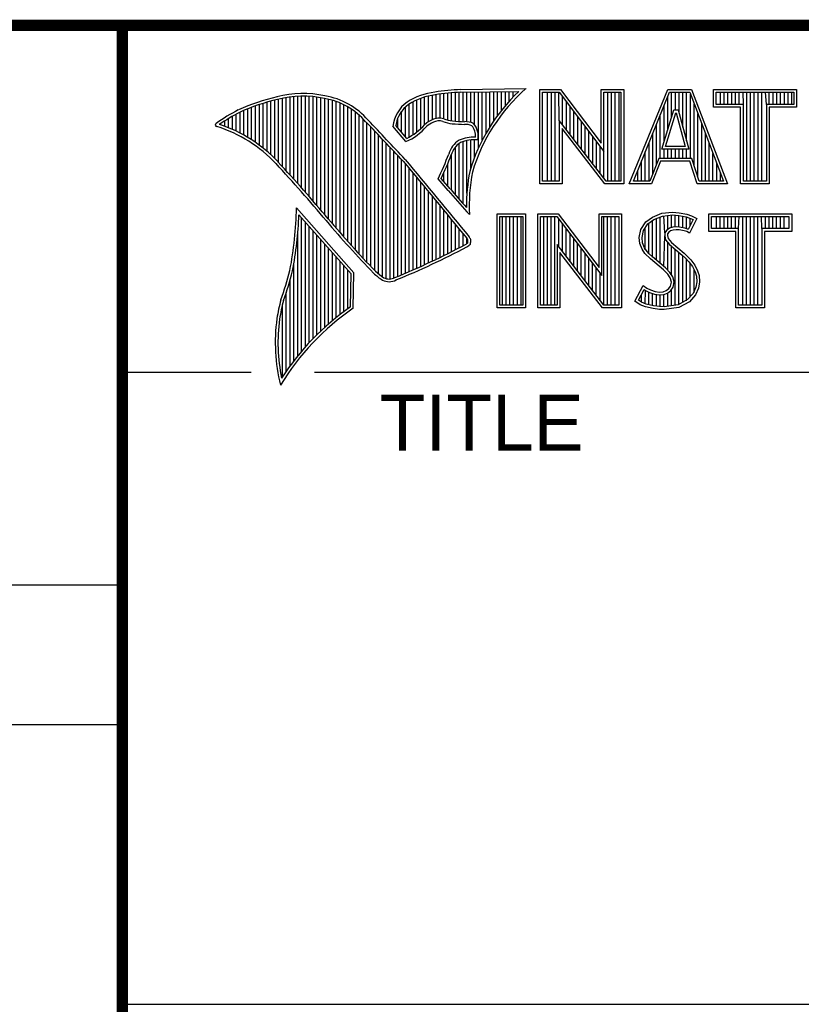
# Model space of a CAD drawing. Header units: inches. Extents: x -137 to 34, y 0 to 22.
# Tile 28 of 37: x 28.2 to 29.59, y 1.25 to 3.01. Entities that reach past the tile are written whole.
import ezdxf

# ---------------------------------------------------------------- set-up
doc = ezdxf.new("R2010")
doc.units = ezdxf.units.IN
doc.header["$LTSCALE"] = 1.87
doc.header["$MEASUREMENT"] = 0
doc.layers.get('0').update_dxf_attribs({"linetype": 'CONTINUOUS'})
doc.styles.get("Standard").update_dxf_attribs({"font": 'txt', "width": 0.8})

msp = doc.modelspace()

# ---------------------------------------------------------------- linework, layer by layer
at = {"color": 2, "linetype": 'CONTINUOUS'}
for p, q in [((28.3793, 3.0003), (33.5093, 3.0003)), ((28.3793, 3.0003), (28.3793, 1.2503)), ((28.9844, 2.885), (29.1009, 2.8868)), ((28.6659, 2.7474), (28.6659, 2.8695)), ((28.6727, 2.7398), (28.6727, 2.8708)), ((28.6796, 2.7323), (28.6796, 2.8719)), ((28.6865, 2.7247), (28.6865, 2.8727)), ((28.6933, 2.717), (28.6933, 2.8732)), ((28.7002, 2.7092), (28.7002, 2.8734)), ((28.707, 2.7014), (28.707, 2.8733)), ((28.7139, 2.6936), (28.7139, 2.873)), ((28.7208, 2.6856), (28.7208, 2.8724)), ((28.7276, 2.6776), (28.7276, 2.8716)), ((28.7345, 2.6696), (28.7345, 2.8704)), ((28.7414, 2.6615), (28.7414, 2.869)), ((28.913, 2.8153), (28.913, 2.8696)), ((28.9198, 2.8223), (28.9198, 2.8719)), ((28.9267, 2.8275), (28.9267, 2.8737)), ((28.9336, 2.8311), (28.9336, 2.875)), ((28.9404, 2.8335), (28.9404, 2.8759)), ((28.9473, 2.834), (28.9473, 2.8769)), ((28.9542, 2.8327), (28.9542, 2.8778)), ((28.961, 2.8306), (28.961, 2.8785)), ((28.9679, 2.8292), (28.9679, 2.8791)), ((28.9747, 2.8285), (28.9747, 2.8796)), ((28.9816, 2.828), (28.9816, 2.88)), ((28.9845, 2.8802), (29.0882, 2.8817)), ((28.9885, 2.8278), (28.9885, 2.8802)), ((28.9953, 2.8276), (28.9953, 2.8803)), ((29.0022, 2.8263), (29.0022, 2.8804)), ((29.0091, 2.822), (29.0091, 2.8805)), ((29.0159, 2.7805), (29.0159, 2.8806)), ((29.0228, 2.7947), (29.0228, 2.8807)), ((29.0297, 2.8073), (29.0297, 2.8808)), ((29.0365, 2.8188), (29.0365, 2.881)), ((29.0434, 2.8293), (29.0434, 2.8811)), ((29.0502, 2.8389), (29.0502, 2.8812)), ((29.0571, 2.8479), (29.0571, 2.8813)), ((29.064, 2.8562), (29.064, 2.8814)), ((29.0708, 2.8641), (29.0708, 2.8815)), ((29.0777, 2.8714), (29.0777, 2.8816)), ((29.1256, 2.8852), (29.1624, 2.8852)), ((29.1256, 2.7166), (29.1256, 2.8852)), ((29.1305, 2.8804), (29.16, 2.8804)), ((29.1305, 2.7215), (29.1305, 2.8804)), ((29.1395, 2.7215), (29.1395, 2.8804)), ((29.1462, 2.7215), (29.1462, 2.8804)), ((29.1529, 2.7215), (29.1529, 2.8804)), ((29.1604, 2.8299), (29.1596, 2.8804)), ((29.16, 2.8804), (29.2402, 2.7746)), ((29.1624, 2.8852), (29.2354, 2.7891)), ((29.1663, 2.8222), (29.1663, 2.872)), ((29.2354, 2.8852), (29.2754, 2.8852)), ((29.2354, 2.7891), (29.2354, 2.8852)), ((29.2402, 2.8804), (29.2705, 2.8804)), ((29.2402, 2.7746), (29.2402, 2.8804)), ((29.2469, 2.7215), (29.2469, 2.8804)), ((29.2536, 2.7215), (29.2536, 2.8804)), ((29.2603, 2.7215), (29.2603, 2.8804)), ((29.267, 2.7215), (29.267, 2.8804)), ((29.2705, 2.8804), (29.2705, 2.7215)), ((29.2754, 2.8852), (29.2754, 2.7166)), ((29.2853, 2.7167), (29.3541, 2.8851)), ((29.2926, 2.7216), (29.3574, 2.8802)), ((29.3541, 2.8851), (29.3967, 2.8851)), ((29.3543, 2.8139), (29.3543, 2.8725)), ((29.3574, 2.8802), (29.3933, 2.8802)), ((29.361, 2.8356), (29.361, 2.8802)), ((29.3677, 2.8486), (29.3677, 2.8802)), ((29.3744, 2.8428), (29.3744, 2.8802)), ((29.3811, 2.8181), (29.3811, 2.8802)), ((29.3878, 2.7935), (29.3878, 2.8802)), ((29.3933, 2.8802), (29.4535, 2.7216)), ((29.3945, 2.7618), (29.3945, 2.877)), ((29.3967, 2.8851), (29.4606, 2.7167)), ((29.4357, 2.8851), (29.584, 2.8851)), ((29.4357, 2.8537), (29.4357, 2.8851)), ((29.4406, 2.8802), (29.5791, 2.8802)), ((29.4406, 2.8586), (29.4406, 2.8802)), ((29.4482, 2.8586), (29.4482, 2.8802)), ((29.4549, 2.8586), (29.4549, 2.8802)), ((29.4616, 2.8586), (29.4616, 2.8802)), ((29.4684, 2.8586), (29.4684, 2.8802)), ((29.4751, 2.8586), (29.4751, 2.8802)), ((29.4818, 2.8586), (29.4818, 2.8802)), ((29.4892, 2.8586), (29.4885, 2.8802)), ((29.4952, 2.7216), (29.4952, 2.8802)), ((29.5019, 2.7216), (29.5019, 2.8802)), ((29.5086, 2.7216), (29.5086, 2.8802)), ((29.5153, 2.7216), (29.5153, 2.8802)), ((29.522, 2.7216), (29.522, 2.8802)), ((29.5305, 2.8586), (29.5288, 2.8802)), ((29.5355, 2.8586), (29.5355, 2.8802)), ((29.5422, 2.8586), (29.5422, 2.8802)), ((29.5489, 2.8586), (29.5489, 2.8802)), ((29.5556, 2.8586), (29.5556, 2.8802)), ((29.5623, 2.8586), (29.5623, 2.8802)), ((29.569, 2.8586), (29.569, 2.8802)), ((29.5757, 2.8586), (29.5757, 2.8802)), ((29.5791, 2.8802), (29.5791, 2.8586)), ((29.584, 2.8851), (29.584, 2.8537)), ((28.6109, 2.7952), (28.6109, 2.8535)), ((28.6178, 2.7906), (28.6178, 2.856)), ((28.6247, 2.7856), (28.6247, 2.8584)), ((28.6315, 2.7803), (28.6315, 2.8606)), ((28.6384, 2.7747), (28.6384, 2.8626)), ((28.6453, 2.7685), (28.6453, 2.8645)), ((28.6521, 2.762), (28.6521, 2.8662)), ((28.659, 2.7548), (28.659, 2.8679)), ((28.7482, 2.6533), (28.7482, 2.8677)), ((28.7551, 2.6452), (28.7551, 2.8659)), ((28.762, 2.6372), (28.762, 2.8638)), ((28.7688, 2.6293), (28.7688, 2.8611)), ((28.7757, 2.6214), (28.7757, 2.858)), ((28.7826, 2.6137), (28.7826, 2.8543)), ((28.8855, 2.8005), (28.8855, 2.854)), ((28.8924, 2.8003), (28.8924, 2.8594)), ((28.8992, 2.8044), (28.8992, 2.8634)), ((28.9061, 2.8094), (28.9061, 2.8668)), ((29.173, 2.8135), (29.173, 2.8632)), ((29.1798, 2.8048), (29.1798, 2.8543)), ((29.3475, 2.7921), (29.3475, 2.8561)), ((29.4012, 2.7485), (29.4012, 2.8593)), ((29.4843, 2.8537), (29.4357, 2.8537)), ((29.4892, 2.8586), (29.4406, 2.8586)), ((29.4843, 2.7167), (29.4843, 2.8537)), ((29.4892, 2.7216), (29.4892, 2.8586)), ((29.5791, 2.8586), (29.5305, 2.8586)), ((29.5305, 2.8586), (29.5305, 2.7216)), ((29.584, 2.8537), (29.5354, 2.8537)), ((29.5354, 2.8537), (29.5354, 2.7167)), ((28.5766, 2.8137), (28.5766, 2.8374)), ((28.5835, 2.8105), (28.5835, 2.8412)), ((28.5904, 2.8071), (28.5904, 2.8449)), ((28.5972, 2.8034), (28.5972, 2.8479)), ((28.6041, 2.7994), (28.6041, 2.8508)), ((28.7894, 2.606), (28.7894, 2.8501)), ((28.7963, 2.5985), (28.7963, 2.8451)), ((28.8031, 2.591), (28.8031, 2.8394)), ((28.8718, 2.8167), (28.8718, 2.8343)), ((28.8786, 2.8086), (28.8786, 2.8464)), ((29.1865, 2.7961), (29.1865, 2.8455)), ((29.1932, 2.7873), (29.1932, 2.8367)), ((29.3408, 2.7618), (29.3408, 2.8396)), ((29.3434, 2.7787), (29.365, 2.8486)), ((29.35, 2.7836), (29.3686, 2.8438)), ((29.365, 2.8486), (29.3728, 2.8486)), ((29.3686, 2.8438), (29.3691, 2.8438)), ((29.3691, 2.8438), (29.3854, 2.7836)), ((29.3728, 2.8486), (29.3918, 2.7787)), ((29.4079, 2.7286), (29.4079, 2.8416)), ((28.556, 2.8217), (28.556, 2.8246)), ((28.5629, 2.8193), (28.5629, 2.8291)), ((28.5698, 2.8166), (28.5698, 2.8333)), ((28.81, 2.5836), (28.81, 2.8328)), ((28.8169, 2.5762), (28.8169, 2.8253)), ((28.8237, 2.569), (28.8237, 2.8181)), ((28.8865, 2.792), (28.8631, 2.8194)), ((28.8878, 2.7979), (28.8682, 2.8209)), ((29.2438, 2.7215), (29.1604, 2.8299)), ((29.1604, 2.8299), (29.1604, 2.7215)), ((29.1999, 2.7786), (29.1999, 2.8278)), ((29.2066, 2.7699), (29.2066, 2.819)), ((29.3341, 2.752), (29.3341, 2.8232)), ((29.4147, 2.7216), (29.4147, 2.8239)), ((28.8306, 2.5618), (28.8306, 2.8109)), ((28.8375, 2.5556), (28.8375, 2.8037)), ((29.2414, 2.7166), (29.1653, 2.8156)), ((29.1653, 2.8156), (29.1653, 2.7166)), ((29.2133, 2.7612), (29.2133, 2.8101)), ((29.22, 2.7525), (29.22, 2.8013)), ((29.3274, 2.7353), (29.3274, 2.8068)), ((29.4214, 2.7216), (29.4214, 2.8063)), ((28.8443, 2.5505), (28.8443, 2.7965)), ((28.8512, 2.5472), (28.8512, 2.7893)), ((28.8581, 2.5466), (28.8581, 2.782)), ((28.9747, 2.697), (28.9747, 2.7823)), ((28.9816, 2.689), (28.9816, 2.7889)), ((28.9885, 2.6813), (28.9885, 2.7921)), ((28.9953, 2.6998), (28.9953, 2.7939)), ((29.0022, 2.7448), (29.0022, 2.795)), ((29.0091, 2.7642), (29.0091, 2.7954)), ((29.2267, 2.7437), (29.2267, 2.7924)), ((29.2334, 2.735), (29.2334, 2.7836)), ((29.3207, 2.7216), (29.3207, 2.7904)), ((29.3854, 2.7836), (29.35, 2.7836)), ((29.4281, 2.7216), (29.4281, 2.7886)), ((28.8649, 2.5483), (28.8649, 2.7748)), ((28.8718, 2.5513), (28.8718, 2.7675)), ((28.9679, 2.7053), (28.9679, 2.7699)), ((29.2402, 2.7263), (29.2402, 2.7746)), ((29.314, 2.7216), (29.314, 2.774)), ((29.3918, 2.7787), (29.3434, 2.7787)), ((29.3475, 2.7618), (29.3475, 2.7787)), ((29.3543, 2.7618), (29.3543, 2.7787)), ((29.361, 2.7618), (29.361, 2.7787)), ((29.3677, 2.7618), (29.3677, 2.7787)), ((29.3744, 2.7618), (29.3744, 2.7787)), ((29.3811, 2.7618), (29.3811, 2.7787)), ((29.3878, 2.7618), (29.3878, 2.7787)), ((29.4348, 2.7216), (29.4348, 2.7709)), ((28.8786, 2.5541), (28.8786, 2.7602)), ((28.8855, 2.557), (28.8855, 2.7523)), ((28.961, 2.7133), (28.961, 2.7519)), ((29.3073, 2.7216), (29.3073, 2.7575)), ((29.3381, 2.7618), (29.3219, 2.7216)), ((29.3414, 2.7569), (29.3252, 2.7167)), ((29.3968, 2.7618), (29.3381, 2.7618)), ((29.3933, 2.7569), (29.3414, 2.7569)), ((29.4068, 2.7167), (29.3933, 2.7569)), ((29.4103, 2.7216), (29.3968, 2.7618)), ((29.4415, 2.7216), (29.4415, 2.7532)), ((28.8924, 2.5599), (28.8924, 2.744)), ((28.8992, 2.5628), (28.8992, 2.7357)), ((28.9542, 2.7212), (28.9542, 2.7362)), ((29.3006, 2.7216), (29.3006, 2.7411)), ((29.4482, 2.7216), (29.4482, 2.7355)), ((28.9061, 2.5659), (28.9061, 2.7274)), ((28.913, 2.5689), (28.913, 2.7191)), ((28.9198, 2.5721), (28.9198, 2.7107)), ((28.962, 2.7048), (28.9438, 2.7257)), ((28.9657, 2.7079), (28.9496, 2.7264)), ((29.1653, 2.7166), (29.1256, 2.7166)), ((29.1604, 2.7215), (29.1305, 2.7215)), ((29.2754, 2.7166), (29.2414, 2.7166)), ((29.2705, 2.7215), (29.2438, 2.7215)), ((29.3252, 2.7167), (29.2853, 2.7167)), ((29.3219, 2.7216), (29.2926, 2.7216)), ((29.4606, 2.7167), (29.4068, 2.7167)), ((29.4535, 2.7216), (29.4103, 2.7216)), ((29.5354, 2.7167), (29.4843, 2.7167)), ((29.5305, 2.7216), (29.4892, 2.7216)), ((28.9267, 2.5752), (28.9267, 2.7024)), ((28.9336, 2.5784), (28.9336, 2.6941)), ((28.9404, 2.5817), (28.9404, 2.6858)), ((28.9473, 2.585), (28.9473, 2.6775)), ((28.7934, 2.5573), (28.6909, 2.6738)), ((28.7886, 2.5555), (28.6954, 2.6613)), ((28.9542, 2.5884), (28.9542, 2.6692)), ((28.961, 2.5918), (28.961, 2.6609)), ((28.9997, 2.6619), (28.9953, 2.6667)), ((29.0492, 2.6631), (29.1, 2.6631)), ((29.0492, 2.4947), (29.0492, 2.6631)), ((29.0541, 2.6583), (29.0951, 2.6583)), ((29.0541, 2.4996), (29.0541, 2.6583)), ((29.0587, 2.4996), (29.0587, 2.6583)), ((29.0654, 2.4996), (29.0654, 2.6583)), ((29.0721, 2.4996), (29.0721, 2.6583)), ((29.0788, 2.4996), (29.0788, 2.6583)), ((29.0855, 2.4996), (29.0855, 2.6583)), ((29.0922, 2.4996), (29.0922, 2.6583)), ((29.0951, 2.6583), (29.0951, 2.4996)), ((29.1, 2.6631), (29.1, 2.4947)), ((29.1218, 2.6633), (29.1586, 2.6633)), ((29.1218, 2.4947), (29.1218, 2.6633)), ((29.1267, 2.6584), (29.1562, 2.6584)), ((29.1267, 2.4996), (29.1267, 2.6584)), ((29.1325, 2.4996), (29.1325, 2.6584)), ((29.1392, 2.4996), (29.1392, 2.6584)), ((29.1459, 2.4996), (29.1459, 2.6584)), ((29.1526, 2.4996), (29.1526, 2.6584)), ((29.1562, 2.6584), (29.2364, 2.5527)), ((29.1586, 2.6633), (29.2315, 2.5672)), ((29.2315, 2.6633), (29.2716, 2.6633)), ((29.2315, 2.5672), (29.2315, 2.6633)), ((29.2364, 2.6584), (29.2667, 2.6584)), ((29.2364, 2.5527), (29.2364, 2.6584)), ((29.2399, 2.4996), (29.2399, 2.6584)), ((29.2466, 2.4996), (29.2466, 2.6584)), ((29.2533, 2.4996), (29.2533, 2.6584)), ((29.26, 2.4996), (29.26, 2.6584)), ((29.2667, 2.6584), (29.2667, 2.4996)), ((29.2716, 2.6633), (29.2716, 2.4947)), ((29.3269, 2.6572), (29.3437, 2.6639)), ((29.3293, 2.6529), (29.3449, 2.6591)), ((29.3406, 2.5743), (29.3406, 2.6574)), ((29.3437, 2.6639), (29.3623, 2.6659)), ((29.3449, 2.6591), (29.3624, 2.661)), ((29.3491, 2.6288), (29.3473, 2.6594)), ((29.354, 2.635), (29.354, 2.6601)), ((29.3607, 2.6382), (29.3607, 2.6608)), ((29.3623, 2.6659), (29.3747, 2.665)), ((29.3624, 2.661), (29.374, 2.6602)), ((29.3674, 2.6394), (29.3674, 2.6607)), ((29.374, 2.6602), (29.387, 2.6574)), ((29.3741, 2.6393), (29.3741, 2.6602)), ((29.3747, 2.665), (29.3883, 2.6622)), ((29.3808, 2.6381), (29.3808, 2.6588)), ((29.387, 2.6574), (29.3949, 2.6547)), ((29.3883, 2.6622), (29.3967, 2.6593)), ((29.3967, 2.6593), (29.406, 2.6549)), ((29.4272, 2.6631), (29.5755, 2.6631)), ((29.4272, 2.6317), (29.4272, 2.6631)), ((29.432, 2.6583), (29.5706, 2.6583)), ((29.432, 2.6366), (29.432, 2.6583)), ((29.4412, 2.6366), (29.4412, 2.6583)), ((29.4479, 2.6366), (29.4479, 2.6583)), ((29.4547, 2.6366), (29.4547, 2.6583)), ((29.4614, 2.6366), (29.4614, 2.6583)), ((29.4681, 2.6366), (29.4681, 2.6583)), ((29.4748, 2.6366), (29.4748, 2.6583)), ((29.4807, 2.6366), (29.4815, 2.6583)), ((29.4882, 2.4996), (29.4882, 2.6583)), ((29.4949, 2.4996), (29.4949, 2.6583)), ((29.5016, 2.4996), (29.5016, 2.6583)), ((29.5083, 2.4996), (29.5083, 2.6583)), ((29.5151, 2.4996), (29.5151, 2.6583)), ((29.522, 2.6366), (29.5218, 2.6583)), ((29.5285, 2.6366), (29.5285, 2.6583)), ((29.5352, 2.6366), (29.5352, 2.6583)), ((29.5419, 2.6366), (29.5419, 2.6583)), ((29.5486, 2.6366), (29.5486, 2.6583)), ((29.5553, 2.6366), (29.5553, 2.6583)), ((29.562, 2.6366), (29.562, 2.6583)), ((29.5706, 2.6583), (29.5706, 2.6366)), ((29.5755, 2.6631), (29.5755, 2.6317)), ((28.7002, 2.4174), (28.7002, 2.6559)), ((28.707, 2.4253), (28.707, 2.6481)), ((28.7139, 2.4329), (28.7139, 2.6403)), ((28.9679, 2.5953), (28.9679, 2.6526)), ((28.9747, 2.5988), (28.9747, 2.6443)), ((29.1593, 2.6044), (29.1593, 2.6543)), ((29.1661, 2.5957), (29.1661, 2.6454)), ((29.3061, 2.6352), (29.315, 2.6485)), ((29.3107, 2.6333), (29.3186, 2.6451)), ((29.315, 2.6485), (29.3269, 2.6572)), ((29.3186, 2.6451), (29.3293, 2.6529)), ((29.3204, 2.5922), (29.3204, 2.6464)), ((29.3271, 2.5855), (29.3271, 2.6513)), ((29.3338, 2.5799), (29.3338, 2.6547)), ((29.3875, 2.6364), (29.3875, 2.6573)), ((29.3994, 2.6526), (29.3907, 2.6353)), ((29.406, 2.6549), (29.3927, 2.6283)), ((29.3942, 2.6423), (29.3942, 2.655)), ((29.3949, 2.6547), (29.3994, 2.6526)), ((28.6933, 2.4092), (28.6933, 2.6277)), ((28.7208, 2.4401), (28.7208, 2.6325)), ((28.7276, 2.447), (28.7276, 2.6247)), ((28.9816, 2.6024), (28.9816, 2.636)), ((28.9885, 2.606), (28.9885, 2.6277)), ((29.1728, 2.587), (29.1728, 2.6366)), ((29.1795, 2.5783), (29.1795, 2.6277)), ((29.3032, 2.6208), (29.3061, 2.6352)), ((29.3081, 2.6205), (29.3107, 2.6333)), ((29.3137, 2.5989), (29.3137, 2.6378)), ((29.3473, 2.5687), (29.3486, 2.6239)), ((29.3491, 2.6288), (29.3486, 2.6239)), ((29.3486, 2.6239), (29.3502, 2.6168)), ((29.3523, 2.6337), (29.3491, 2.6288)), ((29.3569, 2.6371), (29.3523, 2.6337)), ((29.3539, 2.6271), (29.3536, 2.6242)), ((29.3536, 2.6242), (29.3547, 2.619)), ((29.3559, 2.6303), (29.3539, 2.6271)), ((29.3591, 2.6326), (29.3559, 2.6303)), ((29.363, 2.6389), (29.3569, 2.6371)), ((29.364, 2.6341), (29.3591, 2.6326)), ((29.3691, 2.6395), (29.363, 2.6389)), ((29.3692, 2.6347), (29.364, 2.6341)), ((29.3753, 2.6392), (29.3691, 2.6395)), ((29.3747, 2.6344), (29.3692, 2.6347)), ((29.3834, 2.6326), (29.3747, 2.6344)), ((29.3846, 2.6374), (29.3753, 2.6392)), ((29.388, 2.6312), (29.3834, 2.6326)), ((29.3901, 2.6357), (29.3846, 2.6374)), ((29.3927, 2.6283), (29.388, 2.6312)), ((29.3907, 2.6353), (29.3901, 2.6357)), ((29.4758, 2.6317), (29.4272, 2.6317)), ((29.4807, 2.6366), (29.432, 2.6366)), ((29.4758, 2.4947), (29.4758, 2.6317)), ((29.4807, 2.4996), (29.4807, 2.6366)), ((29.5706, 2.6366), (29.522, 2.6366)), ((29.522, 2.6366), (29.522, 2.4996)), ((29.5755, 2.6317), (29.5268, 2.6317)), ((29.5268, 2.6317), (29.5268, 2.4947)), ((28.7345, 2.4537), (28.7345, 2.6169)), ((28.7414, 2.46), (28.7414, 2.6091)), ((28.9953, 2.6099), (28.9953, 2.6194)), ((29.24, 2.4996), (29.1566, 2.608)), ((29.1566, 2.608), (29.1566, 2.4996)), ((29.1862, 2.5695), (29.1862, 2.6189)), ((29.1929, 2.5608), (29.1929, 2.6101)), ((29.3043, 2.6098), (29.3032, 2.6208)), ((29.3081, 2.5999), (29.3043, 2.6098)), ((29.3091, 2.6109), (29.3081, 2.6205)), ((29.3124, 2.6022), (29.3091, 2.6109)), ((29.3502, 2.6168), (29.3573, 2.608)), ((29.354, 2.5624), (29.354, 2.6122)), ((29.3547, 2.619), (29.3608, 2.6115)), ((29.3573, 2.608), (29.3798, 2.5894)), ((29.3607, 2.5541), (29.3607, 2.6052)), ((29.3608, 2.6115), (29.3831, 2.593)), ((28.7482, 2.4662), (28.7482, 2.6013)), ((28.7551, 2.472), (28.7551, 2.5935)), ((29.2376, 2.4947), (29.1615, 2.5937)), ((29.1615, 2.5937), (29.1615, 2.4947)), ((29.1996, 2.5521), (29.1996, 2.6012)), ((29.2063, 2.5434), (29.2063, 2.5924)), ((29.3133, 2.5924), (29.3081, 2.5999)), ((29.3171, 2.5955), (29.3124, 2.6022)), ((29.3234, 2.5823), (29.3133, 2.5924)), ((29.3211, 2.5915), (29.3171, 2.5955)), ((29.3267, 2.5859), (29.3211, 2.5915)), ((29.3674, 2.4994), (29.3674, 2.5997)), ((29.3741, 2.5003), (29.3741, 2.5941)), ((29.3798, 2.5894), (29.3857, 2.5835)), ((29.3808, 2.5048), (29.3808, 2.5884)), ((29.3831, 2.593), (29.3892, 2.5869)), ((28.6865, 2.4005), (28.6865, 2.5745)), ((28.762, 2.4777), (28.762, 2.5857)), ((28.7688, 2.4831), (28.7688, 2.5779)), ((28.7757, 2.4884), (28.7757, 2.5701)), ((29.213, 2.5346), (29.213, 2.5835)), ((29.2197, 2.5259), (29.2197, 2.5747)), ((29.3466, 2.5629), (29.3234, 2.5823)), ((29.3499, 2.5665), (29.3267, 2.5859)), ((29.3857, 2.5835), (29.3916, 2.5773)), ((29.3875, 2.5074), (29.3875, 2.5816)), ((29.3892, 2.5869), (29.3953, 2.5805)), ((29.3916, 2.5773), (29.3981, 2.5689)), ((29.3942, 2.5148), (29.3942, 2.5739)), ((29.3953, 2.5805), (29.4022, 2.5715)), ((29.4022, 2.5715), (29.4074, 2.5611)), ((28.7826, 2.4934), (28.7826, 2.5623)), ((28.7875, 2.4969), (28.7886, 2.5555)), ((28.7923, 2.4943), (28.7934, 2.5573)), ((29.2265, 2.5172), (29.2265, 2.5658)), ((29.2332, 2.5085), (29.2332, 2.557)), ((29.3542, 2.5553), (29.3466, 2.5629)), ((29.358, 2.5584), (29.3499, 2.5665)), ((29.3585, 2.5484), (29.3542, 2.5553)), ((29.363, 2.5504), (29.358, 2.5584)), ((29.3981, 2.5689), (29.4029, 2.5593)), ((29.401, 2.5222), (29.401, 2.5632)), ((29.4029, 2.5593), (29.4052, 2.5518)), ((29.4052, 2.5518), (29.406, 2.5416)), ((29.4074, 2.5611), (29.4101, 2.5527)), ((29.4101, 2.5527), (29.4109, 2.5414)), ((28.6796, 2.3913), (28.6796, 2.5443)), ((29.2954, 2.507), (29.3104, 2.5348)), ((29.3104, 2.5348), (29.3168, 2.5301)), ((29.3605, 2.5411), (29.3585, 2.5484)), ((29.3591, 2.5339), (29.3605, 2.5411)), ((29.3655, 2.5413), (29.363, 2.5504)), ((29.3637, 2.5321), (29.3655, 2.5413)), ((29.406, 2.5416), (29.4045, 2.5318)), ((29.4109, 2.5414), (29.4092, 2.5304)), ((28.6727, 2.3817), (28.6727, 2.5223)), ((29.3018, 2.5086), (29.3121, 2.5275)), ((29.307, 2.505), (29.307, 2.5182)), ((29.3121, 2.5275), (29.3142, 2.526)), ((29.3137, 2.5019), (29.3142, 2.526)), ((29.3142, 2.526), (29.3213, 2.5224)), ((29.3168, 2.5301), (29.3232, 2.527)), ((29.3204, 2.5005), (29.3204, 2.5227)), ((29.3213, 2.5224), (29.3305, 2.5193)), ((29.3232, 2.527), (29.3316, 2.5241)), ((29.3271, 2.499), (29.3271, 2.5204)), ((29.3305, 2.5193), (29.339, 2.5183)), ((29.3316, 2.5241), (29.3391, 2.5232)), ((29.3338, 2.498), (29.3338, 2.5189)), ((29.339, 2.5183), (29.3472, 2.519)), ((29.3391, 2.5232), (29.346, 2.5238)), ((29.3406, 2.497), (29.3406, 2.5181)), ((29.346, 2.5238), (29.3513, 2.5258)), ((29.3472, 2.519), (29.3536, 2.5215)), ((29.3473, 2.4968), (29.3473, 2.519)), ((29.3513, 2.5258), (29.3562, 2.5293)), ((29.3536, 2.5215), (29.3598, 2.5258)), ((29.354, 2.4977), (29.354, 2.5216)), ((29.3562, 2.5293), (29.3591, 2.5339)), ((29.3598, 2.5258), (29.3637, 2.5321)), ((29.3607, 2.4985), (29.3607, 2.5265)), ((29.3995, 2.5207), (29.3896, 2.5097)), ((29.4037, 2.518), (29.3927, 2.5058)), ((29.4045, 2.5318), (29.3995, 2.5207)), ((29.4092, 2.5304), (29.4037, 2.518)), ((28.6659, 2.3715), (28.6659, 2.501)), ((29.0951, 2.4996), (29.0541, 2.4996)), ((29.1566, 2.4996), (29.1267, 2.4996)), ((29.2667, 2.4996), (29.24, 2.4996)), ((29.3049, 2.5006), (29.2954, 2.507)), ((29.3072, 2.5049), (29.3018, 2.5086)), ((29.3142, 2.4968), (29.3049, 2.5006)), ((29.3156, 2.5015), (29.3072, 2.5049)), ((29.3287, 2.4988), (29.3156, 2.5015)), ((29.3726, 2.5001), (29.3475, 2.4968)), ((29.3896, 2.5097), (29.3726, 2.5001)), ((29.3927, 2.5058), (29.3741, 2.4954)), ((29.522, 2.4996), (29.4807, 2.4996)), ((29.1, 2.4947), (29.0492, 2.4947)), ((29.1615, 2.4947), (29.1218, 2.4947)), ((29.2716, 2.4947), (29.2376, 2.4947)), ((29.3278, 2.4939), (29.3142, 2.4968)), ((29.3394, 2.4922), (29.3278, 2.4939)), ((29.3398, 2.4971), (29.3287, 2.4988)), ((29.3478, 2.4919), (29.3394, 2.4922)), ((29.3475, 2.4968), (29.3398, 2.4971)), ((29.3741, 2.4954), (29.3478, 2.4919)), ((29.5268, 2.4947), (29.4758, 2.4947)), ((28.38, 2.38), (28.61, 2.38)), ((28.7231, 2.38), (33.5, 2.38)), ((25.58, 2), (28.38, 2)), ((25.58, 1.75), (28.38, 1.75)), ((28.3793, 1.2503), (33.5093, 1.2503))]:
    msp.add_line(p, q, dxfattribs=at)
at = {"color": 7, "linetype": 'CONTINUOUS', "const_width": 0.02}
for points in [[(25.58, 3), (33.5, 3)], [(28.38, 3), (28.38, 0.5)]]:
    msp.add_lwpolyline(points, dxfattribs=at)
at = {"color": 2, "linetype": 'CONTINUOUS'}
for centre, radius, start, end in [((29.3103, 2.6468), 0.3185, 131.1194, 163.4134), ((28.7308, 2.5386), 0.3417, 102.6162, 114.8514), ((28.7025, 2.6998), 0.1784, 77.2812, 105.0674), ((28.7025, 2.6998), 0.1736, 77.2325, 105.1014), ((28.7213, 2.7479), 0.1227, 40.1648, 80.8423), ((28.7213, 2.7479), 0.1276, 40.2336, 80.7738), ((28.9506, 2.7677), 0.1134, 96.3007, 123.1683), ((28.9506, 2.7677), 0.1086, 96.2448, 123.1265), ((29.0012, 2.475), 0.4104, 92.3477, 98.8369), ((29.0012, 2.475), 0.4056, 92.3565, 98.8522), ((29.3103, 2.6468), 0.3233, 133.4016, 163.4573), ((28.7308, 2.5386), 0.3369, 102.5985, 114.8293), ((28.9233, 2.8131), 0.0605, 125.0326, 174.0473), ((28.9233, 2.8131), 0.0556, 125.1127, 171.9558), ((28.7753, 2.4938), 0.4018, 117.9346, 124.569), ((28.7753, 2.4938), 0.3969, 117.9533, 124.0367), ((28.9458, 2.807), 0.0271, 72.6167, 117.3893), ((28.5489, 2.822), 0.00299, 121.3524, 265.803), ((28.4751, 2.5845), 0.2458, 43.1667, 72.5704), ((28.4751, 2.5845), 0.2507, 43.1667, 71.8499), ((21.1581, -4.5074), 10.6031, 43.24659, 43.76754), ((21.1581, -4.5074), 10.6079, 43.24574, 43.76673), ((28.8427, 2.8903), 0.1076, 293.9922, 318.4433), ((28.8427, 2.8903), 0.1028, 295.9955, 318.5906), ((28.9521, 2.7868), 0.048, 112.9192, 132.2696), ((28.9521, 2.7868), 0.0432, 112.6635, 131.9293), ((28.9458, 2.807), 0.0222, 72.9386, 117.864), ((28.9776, 2.8958), 0.0722, 249.5553, 263.1674), ((28.9776, 2.8958), 0.0673, 249.4421, 263.134), ((28.9951, 3.0772), 0.2544, 264.112, 269.1019), ((28.9951, 3.0772), 0.2495, 264.1212, 269.0704), ((28.9924, 2.7937), 0.0341, 64.4657, 92.2507), ((28.9924, 2.7937), 0.0292, 66.3199, 92.502), ((28.9831, 2.8025), 0.0276, 355.2993, 40.45), ((28.9831, 2.8025), 0.0325, 347.1186, 42.4046), ((29.0102, 2.7231), 0.0771, 89.6555, 111.8728), ((29.0054, 2.7573), 0.0444, 122.696, 163.5009), ((29.0054, 2.7573), 0.0396, 123.3504, 163.7172), ((29.0102, 2.7231), 0.0723, 86.3771, 111.5055), ((28.547, 2.9226), 0.443, 333.6071, 339.8417), ((28.547, 2.9226), 0.4478, 334.0205, 339.8621), ((26.652, 0.9006), 2.7324, 39.9155, 42.7665), ((129.7875, 86.0025), 130.8121, 219.521915, 219.600266), ((129.7875, 86.0025), 130.8073, 219.521847, 219.600368), ((29.3273, 2.6768), 0.3327, 169.238, 180.3751), ((29.3273, 2.6768), 0.3279, 169.2806, 182.6074), ((29.5269, 3.164), 0.728, 219.1094, 223.0893), ((29.5269, 3.164), 0.7231, 219.1028, 222.5928), ((28.0416, 2.6849), 0.6494, 349.0855, 359.0208), ((28.0416, 2.6849), 0.6542, 349.0755, 357.9397), ((30.1411, 3.8249), 1.8249, 220.0426, 224.0118), ((30.1411, 3.8249), 1.8201, 220.0428, 224.0077), ((28.9714, 2.6031), 0.0338, 24.6833, 34.3208), ((28.389, 3.7322), 1.2758, 291.9868, 298.2489), ((28.9805, 2.6304), 0.0253, 299.2554, 311.2666), ((28.9805, 2.6304), 0.0301, 299.1713, 314.8064), ((28.9714, 2.6031), 0.0289, 26.3669, 33.8971), ((28.9692, 2.6145), 0.0281, 353.6896, 3.0529), ((28.9692, 2.6145), 0.033, 350.4808, 4.7809), ((28.389, 3.7322), 1.2806, 291.9989, 298.2507), ((28.2599, 2.6636), 0.4315, 339.0707, 346.3663), ((28.2599, 2.6636), 0.4364, 339.1089, 346.3814), ((28.9081, 2.6424), 0.1167, 227.0935, 236.9215), ((28.9081, 2.6424), 0.1118, 227.1594, 236.7882), ((28.8564, 2.568), 0.0263, 242.8488, 298.0515), ((28.8564, 2.568), 0.0215, 243.4895, 298.6992), ((29.0668, 2.4083), 0.4163, 165.9357, 170.6856), ((29.0668, 2.4083), 0.4115, 165.9758, 170.6758), ((29.0517, 2.1188), 0.4564, 124.643, 148.5565), ((29.0517, 2.1188), 0.4613, 124.9511, 147.0981), ((28.9728, 2.4332), 0.3197, 172.3562, 193.7958), ((28.9728, 2.4332), 0.3149, 172.369, 191.6868)]:
    msp.add_arc(centre, radius, start, end, dxfattribs=at)
at = {"color": 7, "linetype": 'CONTINUOUS'}
msp.add_arc((26.6525, 0.9011), 2.7269, 39.915, 42.7661, dxfattribs=at)

# ---------------------------------------------------------------- texts
at = {"color": 2, "linetype": 'CONTINUOUS'}
msp.add_text('TITLE', height=0.1, dxfattribs=at).set_placement((28.8397, 2.2397))

doc.saveas('drawing.dxf')
